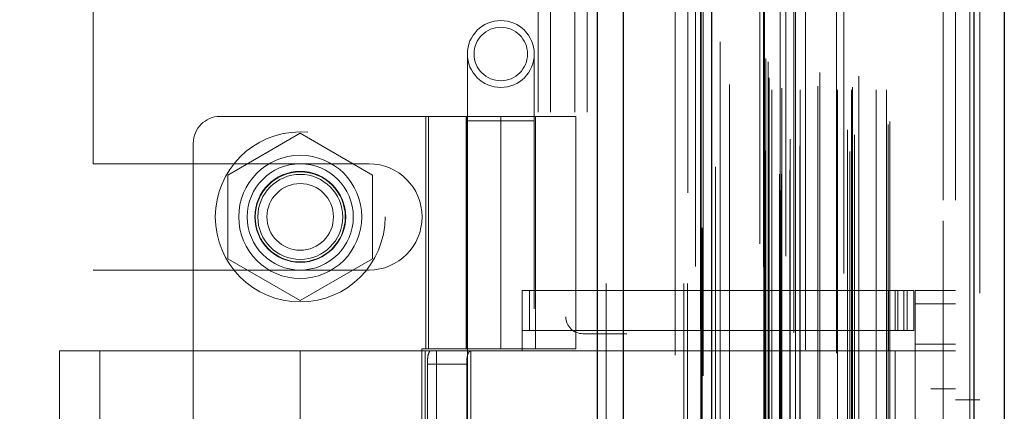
# Model space of a CAD drawing. Header units: inches. Extents: x 0.2 to 10.8, y 0.2 to 8.2.
# Tile 38 of 127: x 1.8276 to 2.0692, y 4.2678 to 4.3637. Entities that reach past the tile are written whole.
import ezdxf

# ---------------------------------------------------------------- set-up
doc = ezdxf.new("R2010")
doc.units = ezdxf.units.IN
doc.header["$MEASUREMENT"] = 0
doc.linetypes.add('HIDDEN', pattern=[0.075, 0.05, -0.025])
doc.layers.add('DIMENSIONS', color=140, linetype='Continuous')
doc.styles.add('SLDTEXTSTYLE0', font='TXT', dxfattribs={"width": 0.7})
doc.dimstyles.new('SLDDIMSTYLE1', dxfattribs={"dimtxt": 0.084961, "dimasz": 0.13, "dimexe": 0, "dimexo": 0.0625, "dimgap": 0.02124, "dimtad": 0, "dimtih": 1, "dimtoh": 1, "dimlfac": 12, "dimrnd": 1e-09, "dimzin": 12, "dimdsep": 46, "dimtxsty": 'SLDTEXTSTYLE0', "dimsah": 1, "dimcen": 0.09, "dimadec": 0, "dimazin": 3, "dimtfac": 1, "dimtmove": 0, "dimatfit": 0, "dimfxl": 0, "dimfrac": 2, "dimtolj": 1, "dimtzin": 12, "dimarcsym": 0})

# ---------------------------------------------------------------- blocks, each defined once
blk = doc.blocks.new('_D_7')
at = {"layer": 'DIMENSIONS'}
for p, q in [((0.37215, 4.21944), (0.34362, 4.21944)), ((0.34362, 4.21944), (0.34362, 4.08441)), ((0.62462, 4.21944), (0.65315, 4.21944)), ((0.65315, 4.21944), (0.65315, 4.08441)), ((0.77779, 4.21944), (0.88787, 4.21944)), ((0.88787, 4.21944), (0.88787, 3.94105)), ((0.34362, 4.08441), (0.37215, 4.08441)), ((0.65315, 4.08441), (0.62462, 4.08441)), ((1.85025, 3.94105), (0.76287, 3.94105)), ((1.85025, 3.74864), (0.76287, 3.74864)), ((0.88787, 3.74864), (0.88787, 3.49864))]:
    blk.add_line(p, q, dxfattribs=at)
for points in [[(0.88787, 3.94105), (0.90787, 4.07105), (0.86787, 4.07105)], [(0.88787, 3.74864), (0.86787, 3.61864), (0.90787, 3.61864)]]:
    blk.add_solid(points, dxfattribs=at)
at = {"layer": 'DIMENSIONS', "char_height": 0.083333, "attachment_point": 1, "style": 'SLDTEXTSTYLE0'}
for s, insert in [('2.31', (0.37215, 4.34588)), ('58.6', (0.37215, 4.19183))]:
    blk.add_mtext(s, dxfattribs=dict(at, insert=insert))

msp = doc.modelspace()

# ---------------------------------------------------------------- linework, layer by layer
at = {"color": 7, "linetype": 'Continuous', "lineweight": 25}
for p, q in [((1.9693855, 2.999053), (1.9693855, 5.4448824)), ((1.9757495, 2.999053), (1.9757495, 5.4437021)), ((1.9948254, 2.999053), (1.9948254, 5.4347285)), ((1.9974615, 2.999053), (1.9974615, 5.4344696)), ((2.0102645, 5.4087655), (2.0102645, 3.0251574)), ((2.0617855, 5.3996809), (2.0617855, 3.0342419)), ((2.0692226, 5.3967358), (2.0692226, 3.0371871))]:
    msp.add_line(p, q, dxfattribs=at)
at = {"color": 7, "linetype": 'HIDDEN', "lineweight": 18}
for p, q in [((1.9693855, 5.4448824), (1.9693855, 2.999053)), ((1.9693855, 5.4448824), (1.9693855, 2.999053)), ((1.9693855, 2.999053), (1.9693855, 5.4448824)), ((1.9715068, 2.999053), (1.9715068, 5.4437021)), ((1.9715068, 2.999053), (1.9715068, 5.4437021)), ((1.9757495, 2.999053), (1.9757495, 5.4437021)), ((1.9905828, 2.999053), (1.9905828, 5.4347285)), ((1.9905828, 2.999053), (1.9905828, 5.4347285)), ((1.9914615, 2.999053), (1.9914615, 5.4344696)), ((1.9948254, 2.999053), (1.9948254, 5.4347285)), ((1.9950797, 3.012687), (1.9950797, 5.4212358)), ((2.01449, 3.0218233), (2.01449, 5.4120995)), ((2.01449, 3.0218233), (2.01449, 5.4120995)), ((2.0092226, 5.4087655), (2.0092226, 3.0251574)), ((2.0140647, 3.0258275), (2.0140647, 5.4080954)), ((2.0145744, 3.0259173), (2.0145744, 5.4080055)), ((2.0166278, 3.026892), (2.0166278, 5.4070309)), ((1.9983349, 3.0276458), (1.9983349, 5.4062821)), ((2.0156355, 5.4057851), (2.0156355, 3.0281461)), ((2.0101622, 5.4030714), (2.0101622, 3.0308514)), ((2.010189, 3.0306417), (2.010189, 5.4032811)), ((2.0106405, 3.0316054), (2.0106405, 5.4023175)), ((2.0106405, 3.0316054), (2.0106405, 5.4023175)), ((2.0313023, 3.0314557), (2.0313023, 5.4024672)), ((2.0190256, 3.0328004), (2.0190256, 5.4011283)), ((2.0298708, 5.4015431), (2.0298708, 3.0323839)), ((2.0166588, 3.0344391), (2.0166588, 5.3994837)), ((2.0324828, 3.0354889), (2.0324828, 5.3984373)), ((2.0607436, 5.3996809), (2.0607436, 3.0342419)), ((2.0607436, 3.0342419), (2.0607436, 5.3996809)), ((2.0617855, 3.0342419), (2.0617855, 5.3996809)), ((2.0017715, 3.0389188), (2.0017715, 5.3950043)), ((2.030718, 3.0367581), (2.030718, 5.3971648)), ((2.040735, 3.0380605), (2.040735, 5.3958624)), ((2.0411677, 3.0387912), (2.0411677, 5.3951316)), ((2.0632226, 5.3967358), (2.0632226, 3.0371871)), ((2.0113115, 3.0473418), (2.0113115, 5.3865811)), ((2.0113115, 3.0473418), (2.0113115, 5.3865811)), ((2.0121545, 3.0465084), (2.0121545, 5.3874144)), ((2.0121545, 3.0465084), (2.0121545, 5.3874144)), ((2.0142282, 5.3874144), (2.0142282, 3.0465084)), ((2.0142282, 3.0465084), (2.0142282, 5.3874144)), ((2.0146448, 3.0469251), (2.0146448, 5.3869977)), ((2.0175615, 5.3869977), (2.0175615, 3.0469251)), ((2.0179782, 3.0465084), (2.0179782, 5.3874144)), ((2.0179782, 5.3874144), (2.0179782, 3.0465084)), ((2.0191513, 3.0465084), (2.0191513, 5.3874144)), ((2.0234499, 3.047425), (2.0234499, 5.3865392)), ((2.0283219, 3.0465084), (2.0283219, 5.3874144)), ((2.0317669, 3.0465084), (2.0317669, 5.3874144)), ((2.031979, 3.0471725), (2.031979, 5.3867533)), ((2.0378018, 3.0465084), (2.0378018, 5.3874144)), ((2.0403344, 3.0465084), (2.0403344, 5.3874144)), ((2.0403344, 3.0465084), (2.0403344, 5.3874144)), ((2.011556, 3.0495031), (2.011556, 5.3844198)), ((2.0204422, 5.3828484), (2.0204422, 3.0510602)), ((2.0239973, 3.0508036), (2.0239973, 5.3831192)), ((2.0239973, 3.0508036), (2.0239973, 5.3831192)), ((2.0334935, 3.0498744), (2.0334935, 5.3840484)), ((2.0112411, 3.0534216), (2.0112411, 5.3805012)), ((2.0112411, 3.0534216), (2.0112411, 5.3805012)), ((2.0280532, 5.3820191), (2.0280532, 3.0519052)), ((2.0106939, 3.0541947), (2.0106939, 5.3797282)), ((2.0106939, 3.0541947), (2.0106939, 5.3797282)), ((1.9953682, 5.3764119), (1.9953682, 3.0575201)), ((1.999502, 3.0582851), (1.999502, 5.3756377)), ((1.9884615, 3.0814696), (1.9884615, 5.3523863)), ((1.9884615, 3.0814696), (1.9884615, 5.3523863)), ((1.9884615, 3.0814696), (1.9884615, 5.3523863)), ((1.9884615, 3.0814696), (1.9884615, 5.3523863)), ((2.0542226, 3.1195031), (2.0542226, 5.3144198)), ((2.0542226, 3.1195031), (2.0542226, 5.3144198)), ((2.0542226, 5.3144198), (2.0542226, 3.1195031)), ((2.0542226, 5.3144198), (2.0542226, 3.1195031)), ((2.0572226, 3.1195031), (2.0572226, 5.3144198)), ((1.9616281, 4.8872613), (1.9616281, 4.290928)), ((1.9548781, 3.941053), (1.9548781, 4.4928863)), ((1.9548781, 3.941053), (1.9548781, 4.4928863)), ((1.9578781, 3.941053), (1.9578781, 4.4928863)), ((1.9638781, 3.941053), (1.9638781, 4.4928863)), ((1.9668781, 3.941053), (1.9668781, 4.4928863)), ((1.9668781, 3.941053), (1.9668781, 4.4928863)), ((1.8456281, 4.3284071), (1.8456281, 4.4106467)), ((1.937472, 4.3553115), (1.937472, 4.3389073)), ((1.9538762, 4.3389073), (1.9538762, 4.3553115)), ((1.9456741, 4.3400097), (1.8767764, 4.3400097)), ((1.9273014, 4.3400097), (1.9273014, 4.2830871)), ((1.9279274, 4.2830871), (1.9279274, 4.3400097)), ((1.9371439, 4.3400097), (1.9371439, 4.2830871)), ((1.9374345, 4.3400097), (1.9374345, 4.2830871)), ((1.9456741, 4.3400097), (1.9456741, 4.2830871)), ((1.9456741, 4.3400097), (1.9640468, 4.3400097)), ((1.9456741, 4.2830871), (1.9456741, 4.3400097)), ((1.9542043, 4.2830871), (1.9542043, 4.3400097)), ((1.9640468, 4.2830871), (1.9640468, 4.3400097)), ((1.937472, 4.3389073), (1.9538762, 4.3389073)), ((1.937472, 4.3389073), (1.937472, 4.0928443)), ((1.9538762, 4.0928443), (1.9538762, 4.3389073)), ((1.8964615, 4.3358822), (1.8787115, 4.3256343)), ((1.9142115, 4.3256343), (1.8964615, 4.3358822)), ((1.8702148, 4.333448), (1.8702148, 4.1005083)), ((1.8456281, 4.3284071), (1.9133365, 4.3284071)), ((1.8787115, 4.3256343), (1.8787115, 4.3051383)), ((1.9142115, 4.3051383), (1.9142115, 4.3256343)), ((1.8787115, 4.3051383), (1.8964615, 4.2948904)), ((1.8964615, 4.2948904), (1.9142115, 4.3051383)), ((1.8456281, 4.1315738), (1.8456281, 4.3023655)), ((1.8456281, 4.3023655), (1.9133365, 4.3023655)), ((1.9509234, 4.2973587), (2.0408184, 4.2973587)), ((1.9509234, 4.282595), (1.9509234, 4.2973587)), ((1.9527164, 4.2875162), (1.9527164, 4.2973587)), ((2.0408184, 4.282595), (2.0408184, 4.2973587)), ((2.0408184, 4.2973587), (2.0424589, 4.2973587)), ((2.0424589, 4.2973587), (2.0424589, 4.2875162)), ((2.0424589, 4.2973587), (2.0454116, 4.2973587)), ((2.04307, 4.2875162), (2.04307, 4.2973587)), ((2.0445579, 4.2875162), (2.0445579, 4.2973587)), ((2.0454116, 4.2875162), (2.0454116, 4.2973587)), ((2.0454116, 4.2973587), (2.047052, 4.2973587)), ((2.0454116, 4.2875162), (2.0454116, 4.2973587)), ((2.047052, 4.2875162), (2.047052, 4.2973587)), ((2.0572226, 4.2973587), (2.0473801, 4.2973587)), ((2.0473801, 4.2940779), (2.0473801, 4.2973587)), ((2.0572226, 4.2940779), (2.0473801, 4.2940779)), ((2.0473801, 4.2940779), (2.0473801, 4.2842354)), ((2.0572226, 4.2940779), (2.0473801, 4.2940779)), ((1.9509234, 4.2875162), (2.0408184, 4.2875162)), ((1.9766281, 4.2867613), (1.9657948, 4.2867613)), ((1.9766281, 4.147178), (1.9766281, 4.2867613)), ((2.0424589, 4.2875162), (2.0408184, 4.2875162)), ((2.0454116, 4.2875162), (2.0424589, 4.2875162)), ((2.047052, 4.2875162), (2.0454116, 4.2875162)), ((2.0473801, 4.2842354), (2.0572226, 4.2842354)), ((2.0473801, 4.282595), (2.0473801, 4.2842354)), ((1.8964615, 4.282595), (1.8374064, 4.282595)), ((1.8374064, 4.282595), (1.8374064, 4.2525882)), ((1.8472489, 4.282595), (1.8472489, 4.2532989)), ((1.8964615, 4.282595), (1.8964615, 4.2525882)), ((1.9271148, 4.282595), (1.8964615, 4.282595)), ((1.8964615, 4.282595), (1.8964615, 4.2525882)), ((1.8964615, 4.282595), (1.8964615, 4.2532989)), ((1.8964615, 4.282595), (1.8964615, 4.2532989)), ((1.926287, 4.2830871), (1.9456741, 4.2830871)), ((1.926287, 4.2830871), (1.926287, 4.1508692)), ((1.9271148, 4.282595), (1.9271148, 4.1513614)), ((1.9299268, 4.282595), (1.9271148, 4.282595)), ((1.9271148, 4.282595), (1.9271148, 4.1513614)), ((1.9299268, 4.282595), (1.9299268, 4.1513614)), ((1.9640468, 4.282595), (1.9299268, 4.282595)), ((1.9383629, 4.282595), (1.9383629, 4.1513614)), ((1.9640468, 4.2830871), (1.9456741, 4.2830871)), ((1.9542043, 4.1513614), (1.9542043, 4.282595)), ((1.9640468, 4.1513614), (1.9640468, 4.282595)), ((1.9640468, 4.282595), (2.0408184, 4.282595)), ((1.9640468, 4.282595), (2.0408184, 4.282595)), ((2.0424589, 4.282595), (2.0408184, 4.282595)), ((2.0424589, 4.282595), (2.0424589, 4.1513614)), ((2.0572226, 4.282595), (2.0424589, 4.282595)), ((2.0424589, 4.282595), (2.0424589, 4.1513614)), ((2.0473801, 4.282595), (2.0473801, 4.1513614)), ((1.9276593, 4.2793141), (1.9276593, 4.1546422)), ((1.9276593, 4.2793141), (1.9373101, 4.2793141)), ((1.9373101, 4.2793141), (1.9373101, 4.1546422)), ((2.0512226, 4.1603948), (2.0512226, 4.2732282)), ((2.0572226, 4.2732282), (2.0512226, 4.2732282)), ((2.0632226, 4.2705864), (2.0572226, 4.2705864))]:
    msp.add_line(p, q, dxfattribs=at)
at = {"color": 7, "linetype": 'HIDDEN', "lineweight": 18, "flags": 128}
for points in [[(1.9915724, 5.421293), (1.991572, 4.2264814), (1.9915724, 3.0121417)], [(1.9934722, 5.4032521), (1.9934721, 4.265672), (1.9934722, 3.0306728)], [(1.9946433, 5.3877959), (1.9946426, 4.1919293), (1.9946433, 3.0461445)], [(1.9946433, 5.3877948), (1.9946427, 4.2656796), (1.9946433, 3.0461276)], [(2.0017593, 3.0478318), (2.0017595, 4.2074232), (2.0017593, 5.3860896)]]:
    msp.add_lwpolyline(points, dxfattribs=at)
at = {"color": 7, "linetype": 'HIDDEN', "lineweight": 18}
for centre, radius in [((1.9456741, 4.3553115), 0.0082021), ((1.9456741, 4.3553115), 0.0065617), ((1.8964615, 4.3153863), 0.0208333), ((1.8964615, 4.3154034), 0.0150919), ((1.8964615, 4.3153863), 0.0130208), ((1.8964615, 4.3154034), 0.0111549), ((1.8964615, 4.3153863), 0.0110417), ((1.8964615, 4.3153863), 0.0104167), ((1.8964615, 4.3153863), 0.0081625)]:
    msp.add_circle(centre, radius, dxfattribs=at)
for centre, radius, start, end in [((1.8767764, 4.333448), 0.0065617, 90, 180), ((1.9133365, 4.3153863), 0.0130208, 270, 90), ((1.9657948, 4.290928), 0.0041667, 180, 270)]:
    msp.add_arc(centre, radius, start, end, dxfattribs=at)
for points in [[(1.9276593, 4.2793141), (1.9276593, 4.2797488), (1.9276756, 4.2801754), (1.9277451, 4.2809717), (1.9277986, 4.2813363), (1.9279493, 4.2819415), (1.9280483, 4.2821852), (1.928289, 4.2825099), (1.9284332, 4.282595), (1.9285933, 4.282595)], [(1.9385979, 4.282595), (1.9383522, 4.282595), (1.9381392, 4.2825191), (1.9377908, 4.2822045), (1.9376575, 4.2819653), (1.9374647, 4.2813606), (1.937403, 4.2809914), (1.9373265, 4.2801909), (1.9373101, 4.2797543), (1.9373101, 4.2793141)]]:
    msp.add_open_spline(points, degree=3, knots=[0, 0, 0, 0, 0.25, 0.25, 0.5, 0.5, 0.75, 0.75, 1, 1, 1, 1], dxfattribs=at)

# ---------------------------------------------------------------- dimensions: what is measured, and where the dimension line sits
at = {"layer": 'DIMENSIONS'}
dim = msp.add_linear_dim(base=(0.8878699, 3.941053), p1=(1.9002531, 3.7486363), p2=(1.9002531, 3.941053), angle=90, dimstyle='SLDDIMSTYLE1', dxfattribs=at)
dim.commit()
dim.dimension.update_dxf_attribs({"geometry": '_D_7', "text_midpoint": (0.8878699, 4.2194385), "dimtype": 160})

doc.saveas('drawing.dxf')
